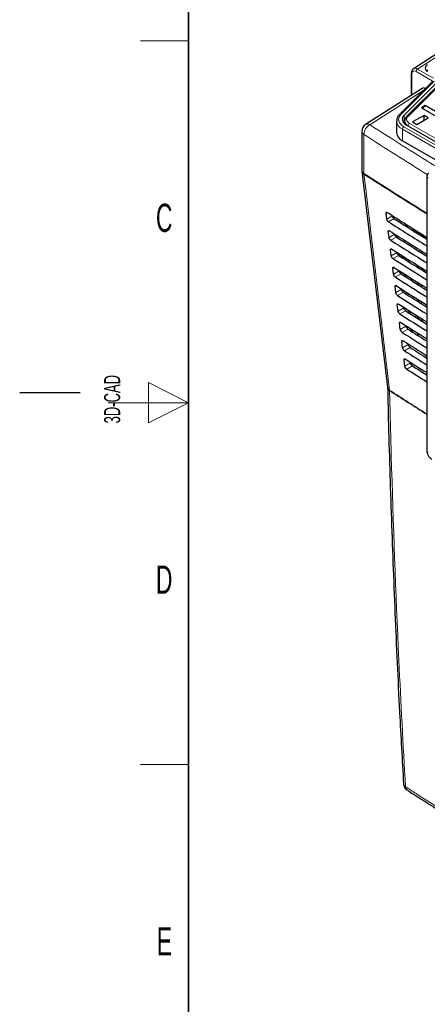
# Paper-space layout 'Blatt2' of a CAD drawing. Header units: millimetres. Extents: x 5 to 418, y 2 to 292.
# Tile 2 of 60: x 5 to 56, y 72 to 195. Entities that reach past the tile are written whole.
import ezdxf

# ---------------------------------------------------------------- set-up
doc = ezdxf.new("R2010")
doc.units = ezdxf.units.MM
doc.layers.add('SLD-0', color=7, linetype='Continuous')
doc.styles.add('SLDTEXTSTYLE0', font='TXT', dxfattribs={"width": 0.605})

psp = doc.layouts.new('Blatt2')

# ---------------------------------------------------------------- linework, layer by layer
at = {"color": 7, "linetype": 'Continuous', "lineweight": 25}
for p, q in [((56.96, 190.73), (53.94, 188.79)), ((55.67, 188.66), (55.66, 188.47)), ((53.68, 188.24), (53.68, 185.5)), ((55.66, 188.51), (55.63, 188.49)), ((55.01, 186.35), (47.99, 181.85)), ((56.35, 187.23), (52.23, 183.11)), ((57.1, 187.34), (52.78, 183.03)), ((57.4, 187.14), (53.09, 182.83)), ((55.4, 184.2), (54.93, 183.93)), ((54.93, 183.93), (61.48, 180.15)), ((61.94, 180.42), (55.4, 184.2)), ((55.26, 182.99), (53.84, 182.17)), ((54.37, 181.87), (55.79, 182.68)), ((55.79, 182.68), (55.26, 182.99)), ((55.26, 182.45), (55.26, 182.99)), ((51.85, 182.29), (51.85, 180.86)), ((52.78, 182.29), (52.67, 182.15)), ((52.86, 182.36), (52.78, 182.29)), ((52.85, 182.31), (52.85, 181.98)), ((52.85, 181.96), (52.85, 181.98)), ((53.06, 181.81), (85.91, 162.84)), ((53.84, 182.17), (54.37, 181.87)), ((55.26, 182.45), (55.21, 182.42)), ((55.21, 182.42), (55.21, 182.35)), ((55.21, 182.36), (55.22, 182.36)), ((55.32, 182.41), (55.26, 182.45)), ((47.53, 181), (47.53, 176.16)), ((52.59, 179.84), (85.33, 160.93)), ((47.54, 176.04), (50.72, 149.2)), ((55.62, 175.43), (55.62, 141.27)), ((50.63, 170.07), (50.54, 170.83)), ((52.95, 169.26), (53.13, 169.37)), ((53.12, 169.16), (53.3, 169.27)), ((50.91, 167.78), (50.82, 168.55)), ((53.87, 168.85), (53.92, 168.88)), ((54.19, 168.58), (55.62, 167.76)), ((54.47, 168.53), (54.47, 168.42)), ((54.96, 168.23), (54.96, 168.14)), ((51.19, 165.5), (51.1, 166.26)), ((52.08, 165.6), (52.27, 165.71)), ((52.67, 165.46), (52.49, 165.34)), ((52.66, 165.22), (52.85, 165.34)), ((53.34, 164.8), (53.53, 164.92)), ((54.47, 164.2), (54.38, 164.14)), ((54.47, 164.33), (54.47, 164.08)), ((51.47, 163.22), (51.38, 163.98)), ((52.94, 163.19), (52.75, 163.06)), ((52.93, 162.94), (53.13, 163.07)), ((54.96, 164.02), (54.96, 163.78)), ((51.75, 160.94), (51.66, 161.7)), ((53.61, 162.51), (53.81, 162.64)), ((54.47, 162.22), (54.47, 161.97)), ((54.96, 161.92), (54.96, 161.66)), ((53.21, 160.92), (53.01, 160.78)), ((53.2, 160.66), (53.41, 160.79)), ((52.03, 158.65), (51.94, 159.42)), ((53.88, 160.23), (54.09, 160.36)), ((54.47, 160.12), (54.47, 159.86)), ((54.96, 159.82), (54.96, 159.55)), ((53.48, 158.64), (53.27, 158.51)), ((53.47, 158.38), (53.69, 158.51)), ((53.68, 158.52), (53.68, 158.51)), ((54.15, 157.95), (54.37, 158.08)), ((54.47, 158.02), (54.47, 157.75)), ((52.31, 156.37), (52.22, 157.13)), ((54.96, 157.71), (54.96, 157.65)), ((54.96, 157.65), (54.97, 157.43)), ((53.75, 156.37), (53.53, 156.23)), ((53.68, 156.33), (53.68, 156.14)), ((53.74, 156.1), (53.97, 156.24)), ((54.42, 155.67), (54.47, 155.7)), ((54.47, 155.92), (54.47, 155.64)), ((52.59, 154.09), (52.5, 154.85)), ((55.54, 153.14), (55.54, 152.85)), ((52.87, 151.81), (52.78, 152.57)), ((52.7, 99.88), (52.7, 99.87))]:
    psp.add_line(p, q, dxfattribs=at)
at = {"color": 7, "linetype": 'Continuous', "lineweight": 18}
for p, q in [((57.48, 190.69), (54.46, 188.75)), ((54.46, 188.75), (56.45, 187.61)), ((53.75, 188.14), (53.75, 185.54)), ((56.27, 187.3), (54.28, 188.45)), ((56.53, 187.26), (52.4, 183.14)), ((57.58, 187.17), (53.27, 182.85)), ((55.24, 186.12), (48.53, 181.82)), ((52.78, 182.29), (52.78, 183.03)), ((85.33, 162.36), (52.59, 181.27)), ((52.59, 181.27), (52.59, 179.84)), ((52.76, 181.57), (85.5, 162.67)), ((68.79, 172.74), (53.29, 181.69)), ((53.29, 181.69), (53.29, 181.68)), ((53.47, 181.99), (68.96, 173.04)), ((47.78, 180.62), (47.78, 175.78)), ((50.69, 170.92), (50.54, 170.83)), ((51.34, 170.49), (50.63, 170.07)), ((51.56, 170.15), (50.84, 169.75)), ((50.98, 168.64), (50.82, 168.55)), ((51.62, 168.2), (50.91, 167.78)), ((51.84, 167.86), (51.12, 167.46)), ((54.62, 168.44), (54.62, 168.33)), ((51.26, 166.36), (51.1, 166.26)), ((51.9, 165.92), (51.19, 165.5)), ((52.13, 165.57), (51.41, 165.17)), ((54.62, 164.23), (54.62, 163.99)), ((51.54, 164.08), (51.38, 163.98)), ((52.18, 163.64), (51.47, 163.22)), ((52.41, 163.27), (51.69, 162.88)), ((51.83, 161.8), (51.66, 161.7)), ((54.62, 162.13), (54.62, 161.88)), ((52.46, 161.36), (51.75, 160.94)), ((52.7, 160.98), (51.98, 160.58)), ((52.11, 159.52), (51.94, 159.42)), ((54.62, 160.03), (54.62, 159.77)), ((52.73, 159.07), (52.03, 158.65)), ((52.98, 158.69), (52.26, 158.29)), ((52.39, 157.24), (52.22, 157.13)), ((53.01, 156.79), (52.31, 156.37)), ((54.62, 157.93), (54.62, 157.65)), ((54.96, 157.65), (55.01, 157.68)), ((53.27, 156.4), (52.55, 156)), ((53.75, 156.37), (53.75, 156.1)), ((54.62, 155.82), (54.62, 155.54)), ((52.68, 154.96), (52.5, 154.85)), ((53.29, 154.51), (52.59, 154.09)), ((53.55, 154.11), (52.83, 153.71)), ((55.61, 153.1), (55.61, 152.8)), ((52.96, 152.68), (52.78, 152.57)), ((53.57, 152.23), (52.87, 151.81)), ((53.83, 151.82), (53.12, 151.42)), ((55.56, 150.73), (55.56, 151.03)), ((50.98, 148.74), (50.98, 148.82))]:
    psp.add_line(p, q, dxfattribs=at)
at = {"color": 7, "linetype": 'Continuous', "lineweight": 18, "flags": 128}
for points in [[(52.4, 183.14), (52.25, 182.95), (52.15, 182.74), (52.1, 182.53), (52.12, 182.32), (52.2, 182.11), (52.34, 181.92), (52.52, 181.73), (52.76, 181.57)], [(53.27, 182.85), (53.18, 182.75), (53.13, 182.64), (53.1, 182.52), (53.11, 182.4), (53.16, 182.29), (53.23, 182.18), (53.33, 182.08), (53.47, 181.99)], [(47.79, 175.67), (47.97, 174.17), (48.68, 168.15), (50.98, 148.82)]]:
    psp.add_lwpolyline(points, dxfattribs=at)
at = {"color": 7, "linetype": 'Continuous', "lineweight": 25, "flags": 128}
psp.add_lwpolyline([(52.78, 183.03), (52.66, 182.88), (52.58, 182.72), (52.55, 182.55), (52.57, 182.39), (52.63, 182.23), (52.73, 182.07), (52.88, 181.93), (53.06, 181.81)], dxfattribs=at)
at = {"color": 7, "linetype": 'Continuous', "lineweight": 18}
for centre, radius, start, end in [((54.67, 188.43), 0.384, 122.6055, 177.3945), ((53.8, 188.26), 0.124, 185.2395, 246.1132), ((52.34, 182.99), 0.168, 66.6331, 130.9412), ((53.2, 182.7), 0.171, 67.3236, 130.2807), ((49.25, 180.54), 1.47, 119.3062, 176.9738), ((48.24, 181.38), 0.532, 56.78, 117.8539), ((287.06, 550.42), 439.04, 237.0922, 238.3344), ((53.09, 182.4), 1.25, 186.4005, 246.0438), ((52.97, 181.25), 0.384, 122.6055, 177.3945), ((53.58, 182.36), 0.727, 182.5487, 246.3933), ((53.67, 181.67), 0.385, 122.6523, 176.7703), ((48.01, 181.04), 0.48, 184.8044, 242.0683), ((286.73, 549.86), 439.81, 237.0921, 238.3066), ((48.01, 176.2), 0.48, 184.8044, 242.0683), ((48.05, 176.12), 0.525, 188.9521, 239.663), ((286.71, 544.99), 439.78, 237.0921, 238.2997), ((48.59, 175.77), 0.811, 179.8815, 187.3103), ((286.71, 544.88), 439.77, 237.0921, 238.2987), ((55.86, 175.45), 0.247, 185.0787, 246.2415), ((51.24, 149.28), 0.524, 188.8721, 239.5969), ((51.21, 149.17), 0.486, 184.064, 241.5526), ((286.01, 511.22), 431.94, 237.0345, 237.7653), ((285.88, 510.93), 431.69, 237.0341, 237.7645), ((55.86, 141.29), 0.24, 184.1293, 247.1908), ((53.2, 99.92), 0.502, 186.5592, 240.6653), ((53.44, 99.48), 0.495, 179.6975, 234.3198)]:
    psp.add_arc(centre, radius, start, end, dxfattribs=at)
at = {"color": 7, "linetype": 'Continuous', "lineweight": 25}
for centre, radius, start, end in [((55.85, 188.86), 0.437, 110.7834, 249.2166), ((54.99, 184.37), 0.445, 262.6225, 337.3722), ((48.53, 181), 1, 122.6657, 180), ((53.09, 180.97), 1.24, 185.1618, 246.1583), ((48.53, 176.16), 1, 180, 186.7694), ((56.12, 175.43), 0.5, 120.8709, 180), ((53.7, 99.92), 1, 183.291, 237.1402)]:
    psp.add_arc(centre, radius, start, end, dxfattribs=at)
at = {"color": 7, "linetype": 'Continuous', "lineweight": 18}
for centre, major_axis, ratio, start_param, end_param in [((54.28, 187.84), (-0.376, 0.65), 0.577381, 5.496497, 7.067293), ((54.46, 187.94), (-0.511, 0.86), 0.584875, 5.490458, 6.354011)]:
    psp.add_ellipse(centre, major_axis=major_axis, ratio=ratio, start_param=start_param, end_param=end_param, dxfattribs=at)
at = {"color": 7, "linetype": 'Continuous', "lineweight": 25}
for centre, major_axis, ratio, start_param, end_param in [((55.52, 185.49), (-0.501, 0.866), 0.577381, 5.590601, 6.309401), ((421.75, 372.04), (500.59, 7.7), 0.587275, 3.868493, 3.88285), ((420.1, 355.62), (498.05, -7.4), 0.567125, 3.885702, 3.899882), ((420.1, 355.62), (497.05, -7.38), 0.567125, 3.885601, 3.897521), ((421.75, 369.59), (500.19, 7.7), 0.587275, 3.868453, 3.882164), ((420.1, 353.17), (496.64, -7.38), 0.567125, 3.885561, 3.896821), ((55.25, 169.17), (1.5, -0.02), 0.567125, 3.439115, 3.935417), ((420.1, 353.17), (497.65, -7.39), 0.567125, 3.885662, 3.899014), ((421.74, 367.14), (499.78, 7.69), 0.587275, 3.868413, 3.881303), ((420.1, 350.72), (496.24, -7.37), 0.567125, 3.88552, 3.895945), ((420.1, 350.72), (497.25, -7.39), 0.567125, 3.885622, 3.898143), ((421.74, 364.69), (499.38, 7.68), 0.587275, 3.868373, 3.880439), ((420.1, 348.27), (495.84, -7.37), 0.567125, 3.88548, 3.895066), ((420.1, 348.27), (496.85, -7.38), 0.567125, 3.885581, 3.89727), ((421.74, 362.24), (498.98, 7.68), 0.587275, 3.868333, 3.879574), ((420.1, 345.82), (496.45, -7.37), 0.567125, 3.885541, 3.896395), ((420.1, 345.82), (495.44, -7.36), 0.567125, 3.885439, 3.894186), ((421.74, 359.79), (498.58, 7.67), 0.587275, 3.868293, 3.878706), ((420.1, 343.37), (496.05, -7.37), 0.567125, 3.885501, 3.895518), ((420.1, 343.37), (495.04, -7.35), 0.567125, 3.885399, 3.893303), ((421.74, 357.34), (498.18, 7.67), 0.587275, 3.868253, 3.877661), ((420.1, 340.92), (495.65, -7.36), 0.567125, 3.88546, 3.894638), ((420.1, 340.92), (494.64, -7.35), 0.567125, 3.885358, 3.892241), ((421.74, 354.89), (497.78, 7.66), 0.587275, 3.868213, 3.876956), ((420.1, 338.47), (495.24, -7.36), 0.567125, 3.88542, 3.893756), ((420.1, 338.48), (494.24, -7.34), 0.567125, 3.885318, 3.891522), ((421.74, 352.44), (497.38, 7.65), 0.587275, 3.868173, 3.875914), ((420.1, 336.03), (494.84, -7.35), 0.567125, 3.885379, 3.892872), ((420.1, 336.03), (493.83, -7.34), 0.567125, 3.885277, 3.890463)]:
    psp.add_ellipse(centre, major_axis=major_axis, ratio=ratio, start_param=start_param, end_param=end_param, dxfattribs=at)
for points, knots in [([(53.91, 188.76), (53.86, 188.72), (53.76, 188.63), (53.69, 188.44), (53.68, 188.3), (53.68, 188.24)], [0, 0, 0, 0, 0.332606, 0.733217, 1, 1, 1, 1]), ([(52.23, 183.11), (52.17, 183.05), (52.02, 182.88), (51.87, 182.59), (51.87, 182.36), (51.87, 182.26)], [0, 0, 0, 0, 0.254609, 0.675096, 1, 1, 1, 1]), ([(53.09, 182.83), (53.05, 182.77), (52.93, 182.64), (52.84, 182.46), (52.86, 182.34), (52.86, 182.33)], [0, 0, 0, 0, 0.367887, 0.929817, 1, 1, 1, 1]), ([(50.54, 170.83), (50.54, 170.84), (50.54, 170.87), (50.55, 170.91), (50.58, 170.94), (50.62, 170.95), (50.67, 170.93), (50.69, 170.92), (50.69, 170.92)], [0, 0, 0, 0, 0.0850535, 0.3019905, 0.5196115, 0.7367694, 0.9522337, 1, 1, 1, 1]), ([(51.56, 170.15), (51.55, 170.15), (51.52, 170.17), (51.46, 170.23), (51.41, 170.3), (51.36, 170.39), (51.34, 170.45), (51.34, 170.48), (51.34, 170.49)], [0, 0, 0, 0, 0.090146, 0.302268, 0.513764, 0.725705, 0.93926, 1, 1, 1, 1]), ([(50.84, 169.75), (50.83, 169.75), (50.8, 169.77), (50.76, 169.82), (50.7, 169.89), (50.66, 169.97), (50.64, 170.03), (50.64, 170.06), (50.63, 170.07)], [0, 0, 0, 0, 0.0819832, 0.2941466, 0.5056511, 0.7175519, 0.931033, 1, 1, 1, 1]), ([(50.82, 168.55), (50.82, 168.55), (50.82, 168.59), (50.83, 168.63), (50.86, 168.66), (50.91, 168.67), (50.95, 168.65), (50.97, 168.64), (50.98, 168.64)], [0, 0, 0, 0, 0.088537, 0.305494, 0.523121, 0.740262, 0.955696, 1, 1, 1, 1]), ([(51.12, 167.46), (51.12, 167.46), (51.09, 167.48), (51.04, 167.53), (50.98, 167.6), (50.94, 167.69), (50.92, 167.75), (50.92, 167.78), (50.91, 167.78)], [0, 0, 0, 0, 0.085359, 0.297505, 0.509006, 0.720923, 0.934434, 1, 1, 1, 1]), ([(51.84, 167.86), (51.83, 167.86), (51.8, 167.88), (51.75, 167.94), (51.69, 168.02), (51.64, 168.1), (51.62, 168.17), (51.62, 168.2), (51.62, 168.2)], [0, 0, 0, 0, 0.093114, 0.305221, 0.516715, 0.728672, 0.942253, 1, 1, 1, 1]), ([(51.1, 166.26), (51.1, 166.27), (51.1, 166.31), (51.11, 166.35), (51.14, 166.38), (51.19, 166.39), (51.23, 166.37), (51.26, 166.36), (51.26, 166.36)], [0, 0, 0, 0, 0.0918409, 0.3088174, 0.5264491, 0.7435751, 0.9589796, 1, 1, 1, 1]), ([(51.41, 165.17), (51.4, 165.17), (51.37, 165.19), (51.32, 165.24), (51.26, 165.32), (51.22, 165.4), (51.2, 165.46), (51.19, 165.5), (51.19, 165.5)], [0, 0, 0, 0, 0.088564, 0.300693, 0.512191, 0.724124, 0.937664, 1, 1, 1, 1]), ([(52.13, 165.57), (52.12, 165.57), (52.08, 165.59), (52.03, 165.65), (51.97, 165.73), (51.92, 165.82), (51.9, 165.88), (51.9, 165.92), (51.9, 165.92)], [0, 0, 0, 0, 0.09594, 0.308034, 0.519526, 0.731498, 0.945105, 1, 1, 1, 1]), ([(51.38, 163.98), (51.38, 163.99), (51.38, 164.03), (51.39, 164.07), (51.42, 164.11), (51.47, 164.11), (51.52, 164.09), (51.54, 164.08), (51.55, 164.08)], [0, 0, 0, 0, 0.0949792, 0.3119739, 0.5296104, 0.7467217, 0.9620986, 1, 1, 1, 1]), ([(51.69, 162.88), (51.69, 162.88), (51.65, 162.9), (51.6, 162.95), (51.54, 163.03), (51.5, 163.12), (51.48, 163.18), (51.47, 163.21), (51.47, 163.22)], [0, 0, 0, 0, 0.0916086, 0.3037232, 0.5152183, 0.7271671, 0.9407346, 1, 1, 1, 1]), ([(52.41, 163.27), (52.4, 163.28), (52.37, 163.3), (52.31, 163.36), (52.25, 163.44), (52.2, 163.53), (52.18, 163.6), (52.18, 163.63), (52.18, 163.64)], [0, 0, 0, 0, 0.098634, 0.310715, 0.522207, 0.734193, 0.947825, 1, 1, 1, 1]), ([(51.66, 161.7), (51.66, 161.71), (51.66, 161.74), (51.67, 161.79), (51.7, 161.83), (51.75, 161.83), (51.8, 161.81), (51.83, 161.8), (51.83, 161.79)], [0, 0, 0, 0, 0.097964, 0.314976, 0.532617, 0.749714, 0.965065, 1, 1, 1, 1]), ([(51.98, 160.58), (51.97, 160.59), (51.94, 160.61), (51.88, 160.67), (51.82, 160.75), (51.78, 160.83), (51.76, 160.9), (51.75, 160.93), (51.75, 160.94)], [0, 0, 0, 0, 0.094506, 0.306607, 0.5181, 0.730064, 0.943658, 1, 1, 1, 1]), ([(52.7, 160.98), (52.68, 160.99), (52.65, 161.02), (52.59, 161.07), (52.53, 161.16), (52.48, 161.25), (52.46, 161.32), (52.46, 161.35), (52.46, 161.36)], [0, 0, 0, 0, 0.101205, 0.313275, 0.524765, 0.736765, 0.950421, 1, 1, 1, 1]), ([(51.94, 159.42), (51.94, 159.43), (51.94, 159.46), (51.95, 159.51), (51.98, 159.55), (52.04, 159.55), (52.08, 159.53), (52.11, 159.52), (52.11, 159.51)], [0, 0, 0, 0, 0.1008064, 0.3178345, 0.5354797, 0.7525636, 0.9678898, 1, 1, 1, 1]), ([(52.26, 158.29), (52.25, 158.3), (52.22, 158.32), (52.16, 158.38), (52.1, 158.46), (52.06, 158.55), (52.04, 158.62), (52.03, 158.65), (52.03, 158.65)], [0, 0, 0, 0, 0.097267, 0.309354, 0.520846, 0.732825, 0.946444, 1, 1, 1, 1]), ([(52.98, 158.69), (52.97, 158.7), (52.93, 158.73), (52.87, 158.79), (52.81, 158.87), (52.76, 158.97), (52.74, 159.03), (52.74, 159.07), (52.73, 159.07)], [0, 0, 0, 0, 0.103661, 0.315721, 0.52721, 0.739224, 0.952903, 1, 1, 1, 1]), ([(52.22, 157.13), (52.22, 157.15), (52.21, 157.18), (52.23, 157.23), (52.26, 157.27), (52.32, 157.27), (52.37, 157.25), (52.39, 157.24), (52.4, 157.23)], [0, 0, 0, 0, 0.103516, 0.32056, 0.538209, 0.75528, 0.970583, 1, 1, 1, 1]), ([(53.27, 156.4), (53.25, 156.41), (53.22, 156.44), (53.15, 156.5), (53.09, 156.59), (53.04, 156.68), (53.02, 156.75), (53.02, 156.79), (53.01, 156.79)], [0, 0, 0, 0, 0.10601, 0.31806, 0.52955, 0.741577, 0.955277, 1, 1, 1, 1]), ([(52.55, 156), (52.54, 156.01), (52.5, 156.03), (52.45, 156.09), (52.38, 156.18), (52.34, 156.27), (52.32, 156.33), (52.31, 156.37), (52.31, 156.37)], [0, 0, 0, 0, 0.0999, 0.311976, 0.523466, 0.735459, 0.949103, 1, 1, 1, 1]), ([(52.5, 154.85), (52.5, 154.86), (52.49, 154.9), (52.51, 154.95), (52.54, 154.99), (52.6, 154.99), (52.65, 154.97), (52.68, 154.96), (52.68, 154.95)], [0, 0, 0, 0, 0.106103, 0.323161, 0.540814, 0.757873, 0.973154, 1, 1, 1, 1]), ([(53.55, 154.11), (53.54, 154.12), (53.5, 154.15), (53.44, 154.21), (53.37, 154.3), (53.32, 154.4), (53.3, 154.47), (53.29, 154.5), (53.29, 154.51)], [0, 0, 0, 0, 0.1082593, 0.3203, 0.5317894, 0.7438293, 0.9575507, 1, 1, 1, 1]), ([(52.83, 153.71), (52.82, 153.72), (52.79, 153.74), (52.73, 153.8), (52.66, 153.89), (52.62, 153.98), (52.6, 154.05), (52.59, 154.08), (52.59, 154.09)], [0, 0, 0, 0, 0.102414, 0.314479, 0.525969, 0.737976, 0.951642, 1, 1, 1, 1]), ([(52.78, 152.57), (52.78, 152.58), (52.77, 152.62), (52.79, 152.67), (52.83, 152.71), (52.88, 152.71), (52.93, 152.69), (52.96, 152.68), (52.96, 152.67)], [0, 0, 0, 0, 0.108574, 0.325646, 0.543303, 0.76035, 0.97561, 1, 1, 1, 1]), ([(53.83, 151.82), (53.82, 151.83), (53.78, 151.86), (53.72, 151.92), (53.65, 152.01), (53.6, 152.12), (53.58, 152.19), (53.57, 152.22), (53.57, 152.23)], [0, 0, 0, 0, 0.1104144, 0.3224465, 0.5339362, 0.7459886, 0.9597301, 1, 1, 1, 1]), ([(53.12, 151.42), (53.11, 151.43), (53.07, 151.45), (53.01, 151.51), (52.95, 151.6), (52.9, 151.7), (52.88, 151.77), (52.87, 151.8), (52.87, 151.81)], [0, 0, 0, 0, 0.104817, 0.316872, 0.528361, 0.740382, 0.954071, 1, 1, 1, 1]), ([(50.72, 149.19), (50.72, 149.18), (50.73, 149.16), (50.73, 149.12), (50.73, 149.1)], [0, 0, 0, 0, 0.36939, 1, 1, 1, 1]), ([(50.74, 149.13), (50.76, 148.11), (50.87, 142.9), (51.16, 133.55), (51.63, 121.09), (52.14, 109.86), (52.55, 102.82), (52.71, 99.88)], [0, 0, 0, 0, 0.0612246, 0.3135931, 0.5660969, 0.8186987, 1, 1, 1, 1]), ([(55.62, 141.27), (55.62, 141.19), (55.64, 141), (55.76, 140.69), (55.97, 140.4), (56.15, 140.28), (56.22, 140.23)], [0, 0, 0, 0, 0.187821, 0.477899, 0.78076, 1, 1, 1, 1]), ([(53.16, 99.09), (53.25, 99.02), (55.28, 97.69), (59.35, 95.14), (65.37, 91.44), (71.51, 87.81), (77.75, 84.24), (84.09, 80.73), (89.53, 77.81), (92.89, 76.09), (94.06, 75.49)], [0, 0, 0, 0, 0.007316, 0.159791, 0.31208, 0.464128, 0.615833, 0.767297, 0.919011, 1, 1, 1, 1])]:
    psp.add_open_spline(points, degree=3, knots=knots, dxfattribs=at)
at = {"color": 7, "linetype": 'Continuous', "lineweight": 18}
for points, knots in [([(50.98, 148.74), (50.99, 148.21), (51.06, 145.52), (51.35, 134.29), (51.93, 118.36), (52.67, 104.72), (52.95, 99.49)], [0, 0, 0, 0, 0.0322876, 0.1614382, 0.6780666, 1, 1, 1, 1]), ([(52.95, 99.49), (53.39, 99.2), (55.61, 97.77), (61.45, 94.09), (70.68, 88.54), (82.06, 82.07), (89.93, 77.94), (93.84, 75.88)], [0, 0, 0, 0, 0.0345662, 0.1728355, 0.4495496, 0.7262636, 1, 1, 1, 1])]:
    psp.add_open_spline(points, degree=3, knots=knots, dxfattribs=at)
at = {"layer": 'SLD-0', "lineweight": 35}
psp.add_line((26, 282.5), (26, 12), dxfattribs=at)
at = {"layer": 'SLD-0', "lineweight": 18}
for p, q in [((20, 192.25), (26, 192.25)), ((26, 147.25), (21, 149.75)), ((21, 149.75), (21, 144.75)), ((16, 147.25), (26, 147.25)), ((21, 144.75), (26, 147.25)), ((20, 102.25), (26, 102.25))]:
    psp.add_line(p, q, dxfattribs=at)
at = {"layer": 'SLD-0'}
psp.add_line((12.5, 148.5), (5, 148.5), dxfattribs=at)

# ---------------------------------------------------------------- texts
at = {"layer": 'SLD-0', "char_height": 3.5, "attachment_point": 2, "style": 'SLDTEXTSTYLE0'}
for s, insert in [('C', (22.96, 172)), ('D', (22.96, 127)), ('E', (22.98, 82))]:
    psp.add_mtext(s, dxfattribs=dict(at, insert=insert))
at = {"layer": 'SLD-0', "char_height": 2, "attachment_point": 1, "rotation": 90, "style": 'SLDTEXTSTYLE0'}
for s, insert in [('3D-CAD', (15.49, 144.68)), ('noch Dritten zugänglich gemacht werden, und sie darf durch den Empfänger oder', (12.23, 7.24)), ('Ohne unsere vorherige Zustimmung darf diese Zeichnung weder vervielfältigt,', (9.23, 7.24)), ('Dritte auch nicht in anderer Weise missbräuchlich verwendet werden.', (15.23, 7.24))]:
    psp.add_mtext(s, dxfattribs=dict(at, insert=insert))

doc.saveas('drawing.dxf')
